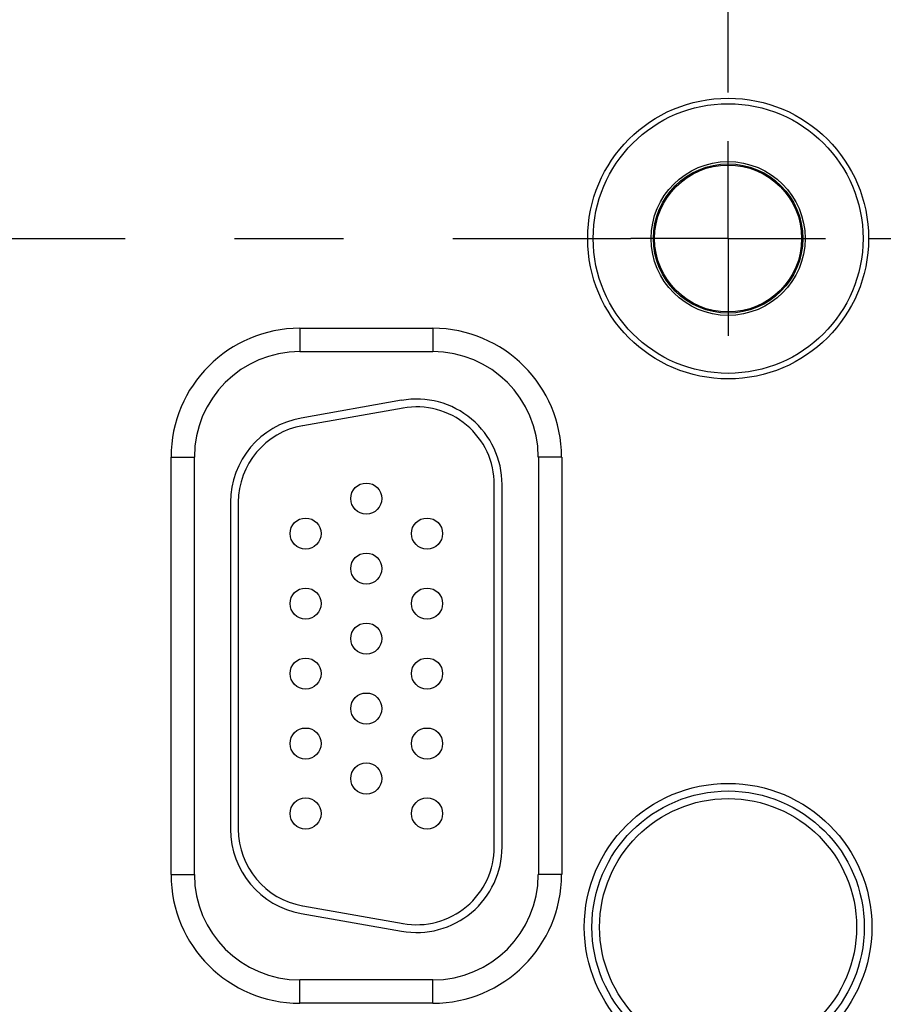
# Model space of a CAD drawing. Header units: inches. Extents: x 0 to 34, y 0 to 22.
# Tile 42 of 118: x 15.5 to 16.6, y 15 to 16.3. Entities that reach past the tile are written whole.
import ezdxf

# ---------------------------------------------------------------- set-up
doc = ezdxf.new("R2010")
doc.units = ezdxf.units.IN
doc.header["$LTSCALE"] = 1.87
doc.header["$MEASUREMENT"] = 0
doc.linetypes.add('CENTER', pattern=[0.6, 0.375, -0.075, 0.075, -0.075])
doc.layers.get('0').update_dxf_attribs({"linetype": 'CONTINUOUS'})
doc.layers.add('02___PRT_ALL_AXES', color=7, linetype='CONTINUOUS')
doc.layers.add('DIMENSIONS', color=7, linetype='CONTINUOUS')
doc.styles.get("Standard").update_dxf_attribs({"font": 'txt', "width": 0.8})
doc.dimstyles.new('DIMSTYLE_1', dxfattribs={"dimtxt": 0.125, "dimasz": 0.18, "dimexe": 0.18, "dimexo": 0.0625, "dimgap": 0.09, "dimtad": 0, "dimtih": 1, "dimtoh": 1, "dimzin": 4, "dimdsep": 46, "dimtxsty": 'STANDARD', "dimblk": '_FILLED', "dimblk1": '_FILLED', "dimblk2": '_FILLED', "dimcen": 0.09, "dimadec": 0, "dimazin": 0, "dimtp": 0.01, "dimtm": 0.01, "dimtfac": 1, "dimtofl": 0, "dimtmove": 0, "dimatfit": 3, "dimldrblk": '_FILLED', "dimfxl": 1, "dimtolj": 1, "dimtzin": 4, "dimarcsym": 0})

# ---------------------------------------------------------------- blocks, each defined once
blk = doc.blocks.new('*D14')
at = {"layer": 'DIMENSIONS', "color": 2, "linetype": 'CONTINUOUS'}
blk.add_line((16.41, 16.2021), (16.41, 18.551), dxfattribs=at)
at = {"layer": 'DIMENSIONS', "color": 2, "linetype": 'CONTINUOUS', "insert": (16.3475, 18.6135), "char_height": 0.125, "width": 1.325, "attachment_point": 1, "rotation": 90, "line_spacing_factor": 0.9}
blk.add_mtext('10.71{\\Ftxt.shx;\\W1.000000;\\H0.125000; }[272.1]', dxfattribs=at)
blk = doc.blocks.new('_FILLED')
at = {"color": 0, "linetype": 'BYBLOCK'}
blk.add_solid([(0, 0), (-1, 0.1736), (-1, -0.1736)], dxfattribs=at)
blk = doc.blocks.new('*D19')
at = {"layer": 'DIMENSIONS', "color": 2, "linetype": 'CONTINUOUS'}
blk.add_line((16.5909, 16.0145), (18.469, 16.0145), dxfattribs=at)
at = {"layer": 'DIMENSIONS', "color": 2, "linetype": 'CONTINUOUS', "insert": (18.5315, 16.077), "char_height": 0.125, "width": 1.125, "attachment_point": 1, "line_spacing_factor": 0.9}
blk.add_mtext('1.85{\\Ftxt.shx;\\W1.000000;\\H0.125000; }[46.9]', dxfattribs=at)

msp = doc.modelspace()

# ---------------------------------------------------------------- linework, layer by layer
at = {"color": 7, "linetype": 'CONTINUOUS'}
for p, q in [((15.8595, 15.8991), (16.0305, 15.8991)), ((15.8595, 15.8991), (15.8595, 15.8691)), ((16.0305, 15.8991), (16.0305, 15.8691)), ((15.8595, 15.8691), (16.0305, 15.8691)), ((15.9904, 15.8064), (15.8614, 15.7836)), ((15.9922, 15.7965), (15.8632, 15.7738)), ((15.694, 15.7335), (15.724, 15.7335)), ((15.694, 15.1965), (15.694, 15.7335)), ((15.724, 15.1965), (15.724, 15.7335)), ((16.1961, 15.7335), (16.1661, 15.7335)), ((16.1661, 15.7335), (16.1661, 15.1965)), ((16.1961, 15.7335), (16.1961, 15.1965)), ((16.1095, 15.232), (16.1095, 15.698)), ((16.1195, 15.232), (16.1195, 15.698)), ((15.7705, 15.6753), (15.7705, 15.2548)), ((15.7805, 15.6753), (15.7805, 15.2548)), ((15.694, 15.1965), (15.724, 15.1965)), ((16.1961, 15.1965), (16.1661, 15.1965)), ((15.8614, 15.1465), (15.9904, 15.1237)), ((15.8632, 15.1563), (15.9922, 15.1336)), ((16.0305, 15.061), (15.8595, 15.061)), ((15.8595, 15.031), (15.8595, 15.061)), ((16.0305, 15.031), (16.0305, 15.061)), ((16.0305, 15.031), (15.8595, 15.031))]:
    msp.add_line(p, q, dxfattribs=at)
for centre, radius in [((16.41, 16.0145), 0.1805), ((16.41, 16.0145), 0.1734), ((16.41, 16.0145), 0.0989), ((16.41, 16.0145), 0.096), ((16.41, 16.0145), 0.0945), ((15.945, 15.68), 0.02), ((15.867, 15.635), 0.02), ((16.023, 15.635), 0.02), ((15.945, 15.59), 0.02), ((15.867, 15.545), 0.02), ((16.023, 15.545), 0.02), ((15.945, 15.5), 0.02), ((15.867, 15.455), 0.02), ((16.023, 15.455), 0.02), ((15.945, 15.41), 0.02), ((15.867, 15.365), 0.02), ((16.023, 15.365), 0.02), ((15.945, 15.32), 0.02), ((16.41, 15.129), 0.1848), ((16.41, 15.129), 0.175), ((15.867, 15.275), 0.02), ((16.023, 15.275), 0.02), ((16.41, 15.129), 0.1652)]:
    msp.add_circle(centre, radius, dxfattribs=at)
for centre, radius, start, end in [((15.8595, 15.7335), 0.1655, 90, 180), ((16.0305, 15.7335), 0.1655, 0, 90), ((15.8595, 15.7335), 0.1355, 90, 180), ((16.0305, 15.7335), 0.1355, 0, 90), ((16.0095, 15.698), 0.11, 0, 100), ((16.0095, 15.698), 0.1, 0, 100), ((15.8805, 15.6753), 0.11, 100, 180), ((15.8805, 15.6753), 0.1, 100, 180), ((15.8805, 15.2548), 0.11, 180, 260), ((15.8805, 15.2548), 0.1, 180, 260), ((16.0095, 15.232), 0.11, 260, 360), ((16.0095, 15.232), 0.1, 260, 360), ((15.8595, 15.1965), 0.1655, 180, 270), ((15.8595, 15.1965), 0.1355, 180, 270), ((16.0305, 15.1965), 0.1655, 270, 360), ((16.0305, 15.1965), 0.1355, 270, 360)]:
    msp.add_arc(centre, radius, start, end, dxfattribs=at)
at = {"layer": '02___PRT_ALL_AXES', "color": 7, "linetype": 'CENTER'}
for p, q in [((16.41, 16.0145), (16.41, 16.1396)), ((12.69, 16.0145), (16.2849, 16.0145)), ((16.41, 16.0145), (16.2849, 16.0145)), ((16.41, 16.0145), (16.5284, 16.0145)), ((16.41, 16.0145), (16.41, 15.8894)), ((16.5284, 16.0145), (16.5351, 16.0145))]:
    msp.add_line(p, q, dxfattribs=at)

# ---------------------------------------------------------------- dimensions: what is measured, and where the dimension line sits
at = {"layer": 'DIMENSIONS', "color": 2, "linetype": 'CONTINUOUS'}
for feature_location, offset, dtype, origin, picture, middle in [((16.41, 16.2021), (0, 2.3489), 1, (5.6991, 16.1396), '*D14', (16.41, 19.276)), ((16.5909, 16.0145), (1.8782, 0), 0, (16.5284, 17.8626), '*D19', (19.094, 16.0145))]:
    dim = msp.add_ordinate_dim(feature_location=feature_location, offset=offset, dtype=dtype, origin=origin, dimstyle='DIMSTYLE_1', dxfattribs=at)
    dim.commit()
    dim.dimension.update_dxf_attribs({"geometry": picture, "text_midpoint": middle})

doc.saveas('drawing.dxf')
